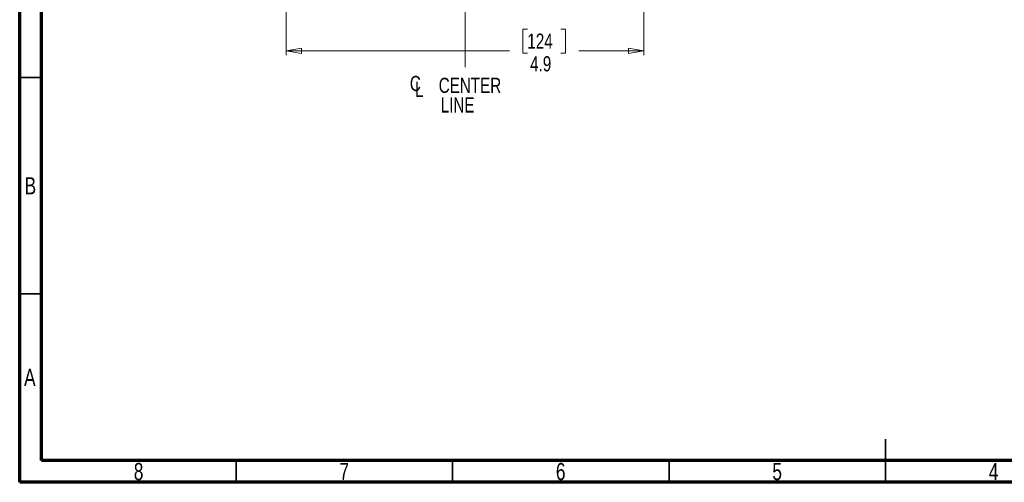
# Model space of a CAD drawing. Header units: inches. Extents: x 0.6 to 16.3, y 0.2 to 11.5.
# Tile 1 of 35: x 0.6 to 9.5, y 0.2 to 4.4. Entities that reach past the tile are written whole.
import ezdxf

# ---------------------------------------------------------------- set-up
doc = ezdxf.new("R2010")
doc.units = ezdxf.units.IN
doc.header["$MEASUREMENT"] = 0
doc.linetypes.add('CENTERX2', pattern=[0.8, 0.5, -0.1, 0.1, -0.1])
doc.styles.add('SLDTEXTSTYLE0', font='TXT', dxfattribs={"width": 0.75})
doc.dimstyles.new('SLDDIMSTYLE0', dxfattribs={"dimtxt": 0.137795, "dimasz": 0.14, "dimexe": 0, "dimexo": 0.0625, "dimgap": 0.034449, "dimtad": 0, "dimdec": 1, "dimlfac": 1.5, "dimrnd": 1e-09, "dimzin": 12, "dimdsep": 46, "dimtxsty": 'SLDTEXTSTYLE0', "dimblk1": 'CLOSED', "dimblk2": 'CLOSED', "dimsah": 1, "dimcen": 0.09, "dimadec": 0, "dimazin": 3, "dimtfac": 1, "dimtdec": 1, "dimtofl": 0, "dimtmove": 0, "dimatfit": 3, "dimldrblk": 'CLOSED', "dimfxl": 0, "dimfrac": 2, "dimtolj": 1, "dimtzin": 12, "dimarcsym": 0})

# ---------------------------------------------------------------- blocks, each defined once
blk = doc.blocks.new('_Closed')
at = {"color": 0, "linetype": 'ByBlock', "lineweight": -2}
for p, q in [((-1, 0.166667), (0, 0)), ((-1, 0.166667), (-1, -0.166667)), ((0, 0), (-1, -0.166667)), ((0, 0), (-1, 0))]:
    blk.add_line(p, q, dxfattribs=at)
blk = doc.blocks.new('_D_4')
at = {"color": 7, "linetype": 'Continuous', "lineweight": 0}
for p, q in [((3.014, 4.4774), (3.014, 4.081)), ((6.2674, 4.4774), (6.2674, 4.081)), ((5.2069, 4.3188), (5.1649, 4.3188)), ((5.1649, 4.3188), (5.1649, 4.1001)), ((5.5123, 4.3188), (5.5543, 4.3188)), ((5.5543, 4.3188), (5.5543, 4.1001)), ((3.014, 4.1204), (5.0441, 4.1204)), ((6.2674, 4.1204), (5.6751, 4.1204)), ((5.1649, 4.1001), (5.2069, 4.1001)), ((5.5543, 4.1001), (5.5123, 4.1001))]:
    blk.add_line(p, q, dxfattribs=at)
at = {"color": 7, "linetype": 'Continuous', "lineweight": 18, "xscale": 0.14, "yscale": 0.14, "rotation": 180.0000000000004}
blk.add_blockref('_Closed', (3.014, 4.1204, 0.4416), dxfattribs=at)
at = {"color": 7, "linetype": 'Continuous', "lineweight": 18, "xscale": 0.14, "yscale": 0.14}
blk.add_blockref('_Closed', (6.2674, 4.1204, 0.4416), dxfattribs=at)
at = {"color": 7, "linetype": 'Continuous', "lineweight": 18, "char_height": 0.1378, "attachment_point": 1, "style": 'SLDTEXTSTYLE0'}
for s, insert in [('124', (5.2069, 4.2777)), ('4.9', (5.2323, 4.0716))]:
    blk.add_mtext(s, dxfattribs=dict(at, insert=insert))
blk = doc.blocks.new('SW_SYMBOL_MOD_CL')
at = {"color": 0, "linetype": 'Continuous', "lineweight": 0, "char_height": 30.8, "attachment_point": 5, "style": 'SLDTEXTSTYLE0'}
for s, insert in [('C', (15.7, 23.6)), ('L', (23.6, 11.8))]:
    blk.add_mtext(s, dxfattribs=dict(at, insert=insert))
blk = doc.blocks.new('SW_NOTE_0_1')
at = {"color": 0, "linetype": 'Continuous', "lineweight": 0, "xscale": 0.004470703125, "yscale": 0.004470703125, "zscale": 0.004470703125}
blk.add_blockref('SW_SYMBOL_MOD_CL', (0, 0.0191), dxfattribs=at)
at = {"color": 0, "linetype": 'Continuous', "lineweight": 0, "char_height": 0.1378, "attachment_point": 2, "style": 'SLDTEXTSTYLE0'}
for s, insert in [('CENTER', (0.5667, 0.1776)), ('LINE', (0.4541, -0.0005))]:
    blk.add_mtext(s, dxfattribs=dict(at, insert=insert))

msp = doc.modelspace()

# ---------------------------------------------------------------- linework, layer by layer
at = {"color": 7, "linetype": 'Continuous', "lineweight": 70}
for p, q in [((0.5906, 0.1969), (0.5906, 11.4961)), ((0.7874, 0.3937), (0.7874, 11.2992)), ((16.1417, 0.3937), (0.7874, 0.3937)), ((16.3386, 0.1969), (0.5906, 0.1969))]:
    msp.add_line(p, q, dxfattribs=at)
at = {"color": 7, "linetype": 'CENTERX2', "lineweight": 18}
msp.add_line((4.6407, 10.0732), (4.6407, 3.9612), dxfattribs=at)
at = {"color": 7, "linetype": 'Continuous', "lineweight": 35}
for p, q in [((0.7874, 3.878), (0.5906, 3.878)), ((0.7874, 1.9094), (0.5906, 1.9094)), ((8.4646, 0.1969), (8.4646, 0.5906)), ((2.5591, 0.3937), (2.5591, 0.1969)), ((4.5276, 0.3937), (4.5276, 0.1969)), ((6.4961, 0.3937), (6.4961, 0.1969)), ((8.4646, 0.3937), (8.4646, 0.1969))]:
    msp.add_line(p, q, dxfattribs=at)

# ---------------------------------------------------------------- block references
at = {"color": 7, "linetype": 'Continuous', "lineweight": 0}
msp.add_blockref('SW_NOTE_0_1', (4.1184, 3.6981), dxfattribs=at)

# ---------------------------------------------------------------- texts
at = {"color": 7, "linetype": 'Continuous', "lineweight": 0, "char_height": 0.1562, "attachment_point": 2, "style": 'SLDTEXTSTYLE0'}
for s, insert in [('B', (0.6878, 2.9714)), ('A', (0.6827, 1.2292)), ('8', (1.6717, 0.3729)), ('7', (3.5417, 0.3729)), ('6', (5.5102, 0.3729)), ('5', (7.4787, 0.3729)), ('4', (9.4472, 0.3729))]:
    msp.add_mtext(s, dxfattribs=dict(at, insert=insert))

# ---------------------------------------------------------------- dimensions: what is measured, and where the dimension line sits
at = {"color": 7, "linetype": 'Continuous', "lineweight": 18}
dim = msp.add_linear_dim(base=(6.2674, 4.1204), p1=(3.014, 4.5168), p2=(6.2674, 4.5168), dimstyle='SLDDIMSTYLE0', dxfattribs=at)
dim.commit()
dim.dimension.update_dxf_attribs({"geometry": '_D_4', "text_midpoint": (5.3596, 4.1204), "dimtype": 160})

doc.saveas('drawing.dxf')
